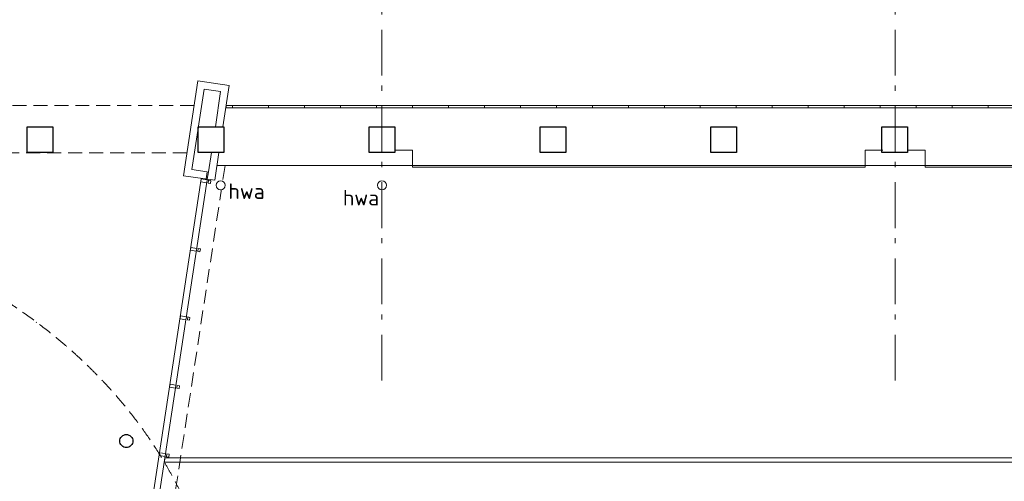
# Model space of a CAD drawing. Header units: millimetres. Extents: x -28579 to 211491, y -26192 to 102706.
# Tile 28 of 48: x 23560 to 36992, y 8098 to 14401. Entities that reach past the tile are written whole.
import ezdxf

# ---------------------------------------------------------------- set-up
doc = ezdxf.new("R2010")
doc.units = ezdxf.units.MM
doc.header["$LTSCALE"] = 100
for name, pattern in [('HIDDEN', [9.525, 6.35, -3.175]), ('STYLE_02', [0.694427, 0.486069, -0.208359]), ('STYLE_06', [1.041641, 0.625, -0.208282, 0.069427, -0.138931])]:
    doc.linetypes.add(name, pattern=pattern)
doc.layers.add('AL28_BETON', color=3, linetype='Continuous')
doc.layers.add('Dimension', color=7, linetype='Continuous', lineweight=5)
doc.layers.add('None', color=7, linetype='Continuous', lineweight=5)
doc.styles.add('Tekton Plus Regular', font='isocpeur.ttf')

# ---------------------------------------------------------------- blocks, each defined once
blk = doc.blocks.new('Group-36')
at = {"color": 8, "linetype": 'Continuous', "lineweight": 5}
blk.add_wipeout([(-25938, -5185), (-25920, -5227), (-25937, -5270), (-25979, -5288), (-26022, -5271), (-26040, -5229), (-26023, -5186), (-25981, -5168)], dxfattribs=at).dxf.layer = 'None'
at = {"layer": 'None', "color": 8, "linetype": 'Continuous', "lineweight": 5}
blk.add_circle((-25980, -5228), 60.1, dxfattribs=at)
at = {"layer": 'None', "color": 8, "insert": (-26514, -5292), "char_height": 211.8, "attachment_point": 1, "line_spacing_factor": 0.979335, "style": 'Tekton Plus Regular'}
blk.add_mtext('hwa', dxfattribs=at)
blk = doc.blocks.new('Group-368')
at = {"layer": 'None', "color": 8, "linetype": 'Continuous', "lineweight": 5}
for p, q in [((-28836, -12280), (-30196, -12073)), ((-29563, -12060), (-29796, -12256)), ((-29437, -12326), (-29563, -12060)), ((-29229, -12120), (-29437, -12326))]:
    blk.add_line(p, q, dxfattribs=at)
blk = doc.blocks.new('Group-369')
at = {"layer": 'None', "color": 8, "linetype": 'Continuous', "lineweight": 5}
for p, q in [((-28710, -11328), (-30069, -11121)), ((-29436, -11108), (-29669, -11304)), ((-29311, -11374), (-29436, -11108)), ((-29102, -11168), (-29311, -11374))]:
    blk.add_line(p, q, dxfattribs=at)
blk = doc.blocks.new('Group-370')
at = {"color": 8, "linetype": 'Continuous', "lineweight": 5}
blk.add_wipeout([(-28365, -5155), (-29936, -15471), (-30016, -15458), (-28445, -5142)], dxfattribs=at).dxf.layer = 'None'
at = {"layer": 'None', "color": 8, "linetype": 'Continuous', "lineweight": 5}
blk.add_lwpolyline([(-28365, -5155), (-29936, -15471), (-30016, -15458), (-28445, -5142)], close=True, dxfattribs=at)
at = {"color": 140, "linetype": 'Continuous', "lineweight": 15}
for points in [[(-28445, -5142), (-28365, -5155), (-28371, -5194), (-28451, -5182)], [(-28587, -6077), (-28507, -6089), (-28513, -6128), (-28593, -6116)], [(-28729, -7011), (-28649, -7023), (-28655, -7063), (-28735, -7050)], [(-28872, -7945), (-28791, -7957), (-28797, -7997), (-28878, -7985)], [(-29014, -8879), (-28934, -8892), (-28940, -8931), (-29020, -8919)], [(-29156, -9814), (-29076, -9826), (-29082, -9865), (-29162, -9853)], [(-29298, -10748), (-29218, -10760), (-29224, -10800), (-29304, -10787)], [(-29583, -12616), (-29503, -12628), (-29509, -12668), (-29589, -12656)], [(-29725, -13550), (-29645, -13563), (-29651, -13602), (-29731, -13590)], [(-29868, -14485), (-29787, -14497), (-29793, -14536), (-29874, -14524)], [(-30010, -15419), (-29930, -15431), (-29936, -15471), (-30016, -15458)]]:
    blk.add_wipeout(points, dxfattribs=at).dxf.layer = 'None'
at = {"layer": 'None', "color": 140, "linetype": 'Continuous', "lineweight": 15}
for points in [[(-28445, -5142), (-28365, -5155), (-28371, -5194), (-28451, -5182)], [(-28587, -6077), (-28507, -6089), (-28513, -6128), (-28593, -6116)], [(-28729, -7011), (-28649, -7023), (-28655, -7063), (-28735, -7050)], [(-28872, -7945), (-28791, -7957), (-28797, -7997), (-28878, -7985)], [(-29014, -8879), (-28934, -8892), (-28940, -8931), (-29020, -8919)], [(-29156, -9814), (-29076, -9826), (-29082, -9865), (-29162, -9853)], [(-29298, -10748), (-29218, -10760), (-29224, -10800), (-29304, -10787)], [(-29583, -12616), (-29503, -12628), (-29509, -12668), (-29589, -12656)], [(-29725, -13550), (-29645, -13563), (-29651, -13602), (-29731, -13590)], [(-29868, -14485), (-29787, -14497), (-29793, -14536), (-29874, -14524)], [(-30010, -15419), (-29930, -15431), (-29936, -15471), (-30016, -15458)]]:
    blk.add_lwpolyline(points, close=True, dxfattribs=at)
at = {"color": 140, "linetype": 'Continuous', "lineweight": 15}
for points in [[(-28345, -5158), (-28315, -5162), (-28321, -5202), (-28351, -5197)], [(-28487, -6092), (-28457, -6096), (-28463, -6136), (-28493, -6131)], [(-28629, -7026), (-28600, -7031), (-28606, -7070), (-28635, -7066)], [(-28772, -7960), (-28742, -7965), (-28748, -8004), (-28778, -8000)], [(-28914, -8895), (-28884, -8899), (-28890, -8939), (-28920, -8934)], [(-29056, -9829), (-29027, -9833), (-29033, -9873), (-29062, -9868)], [(-29199, -10763), (-29169, -10768), (-29175, -10807), (-29205, -10803)], [(-29483, -12631), (-29453, -12636), (-29459, -12676), (-29489, -12671)], [(-29625, -13566), (-29596, -13570), (-29602, -13610), (-29631, -13605)], [(-29768, -14500), (-29738, -14504), (-29744, -14544), (-29774, -14539)], [(-29910, -15434), (-29880, -15439), (-29886, -15478), (-29916, -15474)]]:
    blk.add_wipeout(points, dxfattribs=at).dxf.layer = 'None'
at = {"layer": 'None', "color": 140, "linetype": 'Continuous', "lineweight": 15}
for points in [[(-28345, -5158), (-28315, -5162), (-28321, -5202), (-28351, -5197)], [(-28487, -6092), (-28457, -6096), (-28463, -6136), (-28493, -6131)], [(-28629, -7026), (-28600, -7031), (-28606, -7070), (-28635, -7066)], [(-28772, -7960), (-28742, -7965), (-28748, -8004), (-28778, -8000)], [(-28914, -8895), (-28884, -8899), (-28890, -8939), (-28920, -8934)], [(-29056, -9829), (-29027, -9833), (-29033, -9873), (-29062, -9868)], [(-29199, -10763), (-29169, -10768), (-29175, -10807), (-29205, -10803)], [(-29483, -12631), (-29453, -12636), (-29459, -12676), (-29489, -12671)], [(-29625, -13566), (-29596, -13570), (-29602, -13610), (-29631, -13605)], [(-29768, -14500), (-29738, -14504), (-29744, -14544), (-29774, -14539)], [(-29910, -15434), (-29880, -15439), (-29886, -15478), (-29916, -15474)]]:
    blk.add_lwpolyline(points, close=True, dxfattribs=at)
at = {"color": 140, "linetype": 'Continuous', "lineweight": 15}
for points in [[(-29503, -12628), (-29224, -10800), (-29264, -10793), (-29543, -12622)], [(-30016, -15458), (-29936, -15471), (-29956, -15610), (-30038, -15610)]]:
    blk.add_wipeout(points, dxfattribs=at).dxf.layer = 'None'
at = {"layer": 'None', "color": 140, "linetype": 'Continuous', "lineweight": 15}
for p, q in [((-29224, -10800), (-28308, -10929)), ((-29503, -12628), (-28597, -12814))]:
    blk.add_line(p, q, dxfattribs=at)
for points in [[(-29503, -12628), (-29224, -10800), (-29264, -10793), (-29543, -12622)], [(-30016, -15458), (-29936, -15471), (-29956, -15610), (-30038, -15610)]]:
    blk.add_lwpolyline(points, close=True, dxfattribs=at)
for centre, start, end in [((-29224, -10800), 261.2915, 351.9838), ((-29503, -12628), 348.3985, 81.2915)]:
    blk.add_arc(centre, 925, start, end, dxfattribs=at)
at = {"layer": 'None', "color": 7}
for name in ['Group-369', 'Group-368']:
    blk.add_blockref(name, (0, 0), dxfattribs=at)
blk = doc.blocks.new('Group-408')
at = {"layer": 'None', "color": 43, "insert": (-28076, -5203), "char_height": 211.8, "attachment_point": 1, "line_spacing_factor": 0.979335, "style": 'Tekton Plus Regular'}
blk.add_mtext('hwa', dxfattribs=at)
at = {"color": 140, "linetype": 'Continuous', "lineweight": 15}
blk.add_wipeout([(-28139, -5185), (-28121, -5227), (-28138, -5270), (-28180, -5288), (-28223, -5271), (-28241, -5229), (-28224, -5186), (-28182, -5168)], dxfattribs=at).dxf.layer = 'None'
at = {"layer": 'None', "color": 140, "linetype": 'Continuous', "lineweight": 15}
blk.add_circle((-28181, -5228), 60.1, dxfattribs=at)

msp = doc.modelspace()

# ---------------------------------------------------------------- linework, layer by layer
at = {"layer": 'None', "color": 8, "linetype": 'HIDDEN', "lineweight": 5, "ltscale": 0.3}
msp.add_line((25939, 13228), (21718, 13228), dxfattribs=at)
at = {"layer": 'None', "color": 8, "linetype": 'Continuous', "lineweight": 5}
msp.add_line((70531, 12408), (26250, 12408), dxfattribs=at)
at = {"layer": 'None', "color": 8, "linetype": 'STYLE_02', "lineweight": 5, "ltscale": 2}
for q in [(23787.40981, 10267.97632), (23788.76867, 10266.95234)]:
    msp.add_line((23790, 10270), q, dxfattribs=at)

# ---------------------------------------------------------------- block references
at = {"layer": 'None', "color": 7}
msp.add_blockref('Group-36', (54483, 17368), dxfattribs=at)

# ---------------------------------------------------------------- wipeouts: each hides what was drawn before it
at = {"color": 8, "linetype": 'Continuous', "lineweight": 5}
for points, layer in [([(25993.10242, 13936.56665), (26474.3042, 13860.35177), (26508.60089, 14076.89256), (26027.39911, 14153.10744)], 'Dimension'), ([(26376, 13228), (26465, 13228), (26465, 13196), (26376, 13196)], 'None'), ([(23661, 12938), (24011, 12938), (24011, 12588), (23661, 12588)], 'None'), ([(25995, 12938), (26345, 12938), (26345, 12588), (25995, 12588)], 'None'), ([(28328, 12938), (28678, 12938), (28678, 12588), (28328, 12588)], 'None'), ([(30659, 12938), (31009, 12938), (31009, 12588), (30659, 12588)], 'None'), ([(32990, 12938), (33340, 12938), (33340, 12588), (32990, 12588)], 'None'), ([(35322, 12938), (35672, 12938), (35672, 12588), (35322, 12588)], 'None')]:
    msp.add_wipeout(points, dxfattribs=at).dxf.layer = layer
at = {"color": 43, "linetype": 'Continuous', "lineweight": 9}
for points in [[(22391, 14010.72), (25854.36014, 14010.72), (25854.36014, 14352), (22391, 14352)], [(26798, 13350.12), (29507.36009, 13350.12), (29507.36009, 14037), (26798, 14037)], [(26718, 9858.96), (28311.17001, 9858.96), (28311.17001, 10197), (26718, 10197)], [(29550, 9457.56), (32268.90004, 9457.56), (32268.90004, 9801), (29550, 9801)]]:
    msp.add_wipeout(points, dxfattribs=at).dxf.layer = 'None'
at = {"color": 140, "linetype": 'Continuous', "lineweight": 15}
msp.add_wipeout([(25511, 8419), (67599, 8419), (67599, 8359), (25511, 8359)], dxfattribs=at).dxf.layer = 'None'

# ---------------------------------------------------------------- next in the draw order: linework, layer by layer
at = {"layer": 'AL28_BETON'}
for points in [[(25995, 12938), (26345, 12938), (26345, 12588), (25995, 12588)], [(28328, 12938), (28678, 12938), (28678, 12588), (28328, 12588)], [(30659, 12938), (31009, 12938), (31009, 12588), (30659, 12588)], [(32990, 12938), (33340, 12938), (33340, 12588), (32990, 12588)], [(35322, 12938), (35672, 12938), (35672, 12588), (35322, 12588)]]:
    msp.add_lwpolyline(points, close=True, dxfattribs=at)
at = {"layer": 'None', "color": 8, "linetype": 'Continuous', "lineweight": 5}
for points in [[(26376, 13228), (26465, 13228), (26465, 13196), (26376, 13196)], [(23661, 12938), (24011, 12938), (24011, 12588), (23661, 12588)]]:
    msp.add_lwpolyline(points, close=True, dxfattribs=at)
for points in [[(28678, 12618), (28918, 12618), (28918, 12388), (32006, 12388)], [(35334, 12618), (35094, 12618), (35094, 12388), (32006, 12388)], [(35672, 12618), (35912, 12618), (35912, 12388), (39000, 12388)]]:
    msp.add_lwpolyline(points, dxfattribs=at)
at = {"layer": 'None', "color": 140, "linetype": 'Continuous', "lineweight": 15}
msp.add_lwpolyline([(25511, 8419), (67599, 8419), (67599, 8359), (25511, 8359)], close=True, dxfattribs=at)

# ---------------------------------------------------------------- next in the draw order: wipeouts: each hides what was drawn before it
at = {"color": 8, "linetype": 'Continuous', "lineweight": 5}
for points in [[(26465, 13228), (26956, 13228), (26956, 13196), (26465, 13196)], [(23661, 12938), (24011, 12938), (24011, 12588), (23661, 12588)]]:
    msp.add_wipeout(points, dxfattribs=at).dxf.layer = 'None'

# ---------------------------------------------------------------- next in the draw order: linework, layer by layer
at = {"layer": 'AL28_BETON'}
msp.add_lwpolyline([(23661, 12938), (24011, 12938), (24011, 12588), (23661, 12588)], close=True, dxfattribs=at)
at = {"layer": 'None', "color": 8, "linetype": 'HIDDEN', "lineweight": 5, "ltscale": 0.3}
msp.add_line((25841, 12583), (21718, 12583), dxfattribs=at)
at = {"layer": 'None', "color": 140, "linetype": 'Continuous', "lineweight": 15}
msp.add_lwpolyline([(26120, 12223), (26137, 12322), (26177, 12588), (26279, 12588), (26221, 12208), (25794, 12270), (25991, 13568), (26416, 13504), (26332, 12938), (26231, 12938), (26302, 13420), (26075, 13454), (25908, 12354), (26119, 12325), (26103, 12226)], close=True, dxfattribs=at)
at = {"layer": 'None', "color": 8, "linetype": 'Continuous', "lineweight": 5}
msp.add_lwpolyline([(26465, 13228), (26956, 13228), (26956, 13196), (26465, 13196)], close=True, dxfattribs=at)

# ---------------------------------------------------------------- next in the draw order: block references
at = {"layer": 'None', "color": 7}
msp.add_blockref('Group-370', (54483, 17368), dxfattribs=at)

# ---------------------------------------------------------------- next in the draw order: wipeouts: each hides what was drawn before it
at = {"color": 8, "linetype": 'Continuous', "lineweight": 5}
for points, layer in [([(25611.71986, 12634.57228), (25697.76195, 13177.82064), (25478.02104, 13212.62418), (25391.97896, 12669.37582)], 'Dimension'), ([(26956, 13228), (27447, 13228), (27447, 13196), (26956, 13196)], 'None')]:
    msp.add_wipeout(points, dxfattribs=at).dxf.layer = layer

# ---------------------------------------------------------------- next in the draw order: linework, layer by layer
at = {"layer": 'None', "color": 8, "linetype": 'Continuous', "lineweight": 5}
msp.add_lwpolyline([(26956, 13228), (27447, 13228), (27447, 13196), (26956, 13196)], close=True, dxfattribs=at)

# ---------------------------------------------------------------- next in the draw order: wipeouts: each hides what was drawn before it
at = {"color": 92, "linetype": 'Continuous', "lineweight": 25}
msp.add_wipeout([(26565.29818, 10533.74578), (26624.67292, 11017.31425), (26158.37474, 11074.56847), (26099, 10591)], dxfattribs=at).dxf.layer = 'None'

# ---------------------------------------------------------------- next in the draw order: linework, layer by layer
at = {"layer": 'None', "color": 8, "linetype": 'HIDDEN', "lineweight": 5, "ltscale": 0.3}
msp.add_line((26362, 12408), (24719, 1616), dxfattribs=at)
msp.add_open_spline([(17545.5, 8907.5), (17478, 9894), (18514, 11277), (20446, 11698), (22756, 11046), (24825, 9495), (26098, 7460), (26235, 5487), (25197, 4104), (23265, 3683), (20955, 4335), (18887, 5886), (17613, 7921), (17545.5, 8907.5)], degree=2, dxfattribs=at)

# ---------------------------------------------------------------- next in the draw order: wipeouts: each hides what was drawn before it
at = {"color": 8, "linetype": 'Continuous', "lineweight": 5}
msp.add_wipeout([(27447, 13228), (27938, 13228), (27938, 13196), (27447, 13196)], dxfattribs=at).dxf.layer = 'None'

# ---------------------------------------------------------------- next in the draw order: linework, layer by layer
at = {"layer": 'None', "color": 8, "linetype": 'Continuous', "lineweight": 5}
msp.add_lwpolyline([(27447, 13228), (27938, 13228), (27938, 13196), (27447, 13196)], close=True, dxfattribs=at)

# ---------------------------------------------------------------- next in the draw order: block references
at = {"layer": 'None', "color": 7}
msp.add_blockref('Group-408', (54483, 17368), dxfattribs=at)

# ---------------------------------------------------------------- next in the draw order: wipeouts: each hides what was drawn before it
at = {"color": 1, "linetype": 'Continuous', "lineweight": 35}
msp.add_wipeout([(25015, 8559), (24952.0675, 8585.0675), (24926, 8648), (24952.0675, 8710.9325), (25015, 8737), (25077.9325, 8710.9325), (25104, 8648), (25077.9325, 8585.0675)], dxfattribs=at).dxf.layer = 'None'

# ---------------------------------------------------------------- next in the draw order: linework, layer by layer
at = {"layer": 'AL28_BETON'}
msp.add_lwpolyline([(24926, 8648, -0.4142135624), (25015, 8737, -0.4142135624), (25104, 8648, -0.4142135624), (25015, 8559, -0.4142135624)], format="xyb", close=True, dxfattribs=at)

# ---------------------------------------------------------------- next in the draw order: wipeouts: each hides what was drawn before it
at = {"color": 8, "linetype": 'Continuous', "lineweight": 5}
msp.add_wipeout([(27938, 13228), (28428, 13228), (28428, 13196), (27938, 13196)], dxfattribs=at).dxf.layer = 'None'

# ---------------------------------------------------------------- next in the draw order: linework, layer by layer
at = {"layer": 'None', "color": 8, "linetype": 'Continuous', "lineweight": 5}
msp.add_lwpolyline([(27938, 13228), (28428, 13228), (28428, 13196), (27938, 13196)], close=True, dxfattribs=at)

# ---------------------------------------------------------------- next in the draw order: wipeouts: each hides what was drawn before it
at = {"color": 8, "linetype": 'Continuous', "lineweight": 5}
msp.add_wipeout([(28428, 13228), (28919, 13228), (28919, 13196), (28428, 13196)], dxfattribs=at).dxf.layer = 'None'

# ---------------------------------------------------------------- next in the draw order: linework, layer by layer
at = {"layer": 'None', "color": 8, "linetype": 'STYLE_06', "lineweight": 5, "ltscale": 10}
msp.add_line((28503, 9473), (28503, 32173), dxfattribs=at)
at = {"layer": 'None', "color": 8, "linetype": 'Continuous', "lineweight": 5}
msp.add_lwpolyline([(28428, 13228), (28919, 13228), (28919, 13196), (28428, 13196)], close=True, dxfattribs=at)

# ---------------------------------------------------------------- next in the draw order: wipeouts: each hides what was drawn before it
at = {"color": 8, "linetype": 'Continuous', "lineweight": 5}
msp.add_wipeout([(28919, 13228), (29410, 13228), (29410, 13196), (28919, 13196)], dxfattribs=at).dxf.layer = 'None'

# ---------------------------------------------------------------- next in the draw order: linework, layer by layer
at = {"layer": 'None', "color": 8, "linetype": 'Continuous', "lineweight": 5}
msp.add_lwpolyline([(28919, 13228), (29410, 13228), (29410, 13196), (28919, 13196)], close=True, dxfattribs=at)

# ---------------------------------------------------------------- next in the draw order: wipeouts: each hides what was drawn before it
at = {"color": 8, "linetype": 'Continuous', "lineweight": 5}
msp.add_wipeout([(29410, 13228), (29901, 13228), (29901, 13196), (29410, 13196)], dxfattribs=at).dxf.layer = 'None'

# ---------------------------------------------------------------- next in the draw order: linework, layer by layer
at = {"layer": 'None', "color": 8, "linetype": 'Continuous', "lineweight": 5}
msp.add_lwpolyline([(29410, 13228), (29901, 13228), (29901, 13196), (29410, 13196)], close=True, dxfattribs=at)

# ---------------------------------------------------------------- next in the draw order: wipeouts: each hides what was drawn before it
at = {"color": 8, "linetype": 'Continuous', "lineweight": 5}
msp.add_wipeout([(29901, 13228), (30391, 13228), (30391, 13196), (29901, 13196)], dxfattribs=at).dxf.layer = 'None'

# ---------------------------------------------------------------- next in the draw order: linework, layer by layer
at = {"layer": 'None', "color": 8, "linetype": 'Continuous', "lineweight": 5}
msp.add_lwpolyline([(29901, 13228), (30391, 13228), (30391, 13196), (29901, 13196)], close=True, dxfattribs=at)

# ---------------------------------------------------------------- next in the draw order: wipeouts: each hides what was drawn before it
at = {"color": 8, "linetype": 'Continuous', "lineweight": 5}
msp.add_wipeout([(30391, 13228), (30882, 13228), (30882, 13196), (30391, 13196)], dxfattribs=at).dxf.layer = 'None'

# ---------------------------------------------------------------- next in the draw order: linework, layer by layer
at = {"layer": 'None', "color": 8, "linetype": 'Continuous', "lineweight": 5}
msp.add_lwpolyline([(30391, 13228), (30882, 13228), (30882, 13196), (30391, 13196)], close=True, dxfattribs=at)

# ---------------------------------------------------------------- next in the draw order: wipeouts: each hides what was drawn before it
at = {"color": 8, "linetype": 'Continuous', "lineweight": 5}
msp.add_wipeout([(30882, 13228), (31373, 13228), (31373, 13196), (30882, 13196)], dxfattribs=at).dxf.layer = 'None'

# ---------------------------------------------------------------- next in the draw order: linework, layer by layer
at = {"layer": 'None', "color": 8, "linetype": 'Continuous', "lineweight": 5}
msp.add_lwpolyline([(30882, 13228), (31373, 13228), (31373, 13196), (30882, 13196)], close=True, dxfattribs=at)

# ---------------------------------------------------------------- next in the draw order: wipeouts: each hides what was drawn before it
at = {"color": 8, "linetype": 'Continuous', "lineweight": 5}
msp.add_wipeout([(31373, 13228), (31864, 13228), (31864, 13196), (31373, 13196)], dxfattribs=at).dxf.layer = 'None'

# ---------------------------------------------------------------- next in the draw order: linework, layer by layer
at = {"layer": 'None', "color": 8, "linetype": 'Continuous', "lineweight": 5}
msp.add_lwpolyline([(31373, 13228), (31864, 13228), (31864, 13196), (31373, 13196)], close=True, dxfattribs=at)

# ---------------------------------------------------------------- next in the draw order: wipeouts: each hides what was drawn before it
at = {"color": 8, "linetype": 'Continuous', "lineweight": 5}
msp.add_wipeout([(31864, 13228), (32355, 13228), (32355, 13196), (31864, 13196)], dxfattribs=at).dxf.layer = 'None'

# ---------------------------------------------------------------- next in the draw order: linework, layer by layer
at = {"layer": 'None', "color": 8, "linetype": 'Continuous', "lineweight": 5}
msp.add_lwpolyline([(31864, 13228), (32355, 13228), (32355, 13196), (31864, 13196)], close=True, dxfattribs=at)

# ---------------------------------------------------------------- next in the draw order: wipeouts: each hides what was drawn before it
at = {"color": 8, "linetype": 'Continuous', "lineweight": 5}
msp.add_wipeout([(32355, 13228), (32845, 13228), (32845, 13196), (32355, 13196)], dxfattribs=at).dxf.layer = 'None'

# ---------------------------------------------------------------- next in the draw order: linework, layer by layer
at = {"layer": 'None', "color": 8, "linetype": 'Continuous', "lineweight": 5}
msp.add_lwpolyline([(32355, 13228), (32845, 13228), (32845, 13196), (32355, 13196)], close=True, dxfattribs=at)

# ---------------------------------------------------------------- next in the draw order: wipeouts: each hides what was drawn before it
at = {"color": 8, "linetype": 'Continuous', "lineweight": 5}
msp.add_wipeout([(32845, 13228), (33336, 13228), (33336, 13196), (32845, 13196)], dxfattribs=at).dxf.layer = 'None'

# ---------------------------------------------------------------- next in the draw order: linework, layer by layer
at = {"layer": 'None', "color": 8, "linetype": 'Continuous', "lineweight": 5}
msp.add_lwpolyline([(32845, 13228), (33336, 13228), (33336, 13196), (32845, 13196)], close=True, dxfattribs=at)

# ---------------------------------------------------------------- next in the draw order: wipeouts: each hides what was drawn before it
at = {"color": 8, "linetype": 'Continuous', "lineweight": 5}
msp.add_wipeout([(33336, 13228), (33827, 13228), (33827, 13196), (33336, 13196)], dxfattribs=at).dxf.layer = 'None'

# ---------------------------------------------------------------- next in the draw order: linework, layer by layer
at = {"layer": 'None', "color": 8, "linetype": 'Continuous', "lineweight": 5}
msp.add_lwpolyline([(33336, 13228), (33827, 13228), (33827, 13196), (33336, 13196)], close=True, dxfattribs=at)

# ---------------------------------------------------------------- next in the draw order: wipeouts: each hides what was drawn before it
at = {"color": 8, "linetype": 'Continuous', "lineweight": 5}
msp.add_wipeout([(33827, 13228), (34318, 13228), (34318, 13196), (33827, 13196)], dxfattribs=at).dxf.layer = 'None'

# ---------------------------------------------------------------- next in the draw order: linework, layer by layer
at = {"layer": 'None', "color": 8, "linetype": 'Continuous', "lineweight": 5}
msp.add_lwpolyline([(33827, 13228), (34318, 13228), (34318, 13196), (33827, 13196)], close=True, dxfattribs=at)

# ---------------------------------------------------------------- next in the draw order: wipeouts: each hides what was drawn before it
at = {"color": 8, "linetype": 'Continuous', "lineweight": 5}
msp.add_wipeout([(34318, 13228), (34809, 13228), (34809, 13196), (34318, 13196)], dxfattribs=at).dxf.layer = 'None'

# ---------------------------------------------------------------- next in the draw order: linework, layer by layer
at = {"layer": 'None', "color": 8, "linetype": 'Continuous', "lineweight": 5}
msp.add_lwpolyline([(34318, 13228), (34809, 13228), (34809, 13196), (34318, 13196)], close=True, dxfattribs=at)

# ---------------------------------------------------------------- next in the draw order: wipeouts: each hides what was drawn before it
at = {"color": 8, "linetype": 'Continuous', "lineweight": 5}
msp.add_wipeout([(34809, 13228), (35299, 13228), (35299, 13196), (34809, 13196)], dxfattribs=at).dxf.layer = 'None'

# ---------------------------------------------------------------- next in the draw order: linework, layer by layer
at = {"layer": 'None', "color": 8, "linetype": 'Continuous', "lineweight": 5}
msp.add_lwpolyline([(34809, 13228), (35299, 13228), (35299, 13196), (34809, 13196)], close=True, dxfattribs=at)

# ---------------------------------------------------------------- next in the draw order: wipeouts: each hides what was drawn before it
at = {"color": 8, "linetype": 'Continuous', "lineweight": 5}
msp.add_wipeout([(35299, 13228), (35790, 13228), (35790, 13196), (35299, 13196)], dxfattribs=at).dxf.layer = 'None'

# ---------------------------------------------------------------- next in the draw order: linework, layer by layer
at = {"layer": 'None', "color": 8, "linetype": 'STYLE_06', "lineweight": 5, "ltscale": 10}
msp.add_line((35503, 9473), (35503, 32173), dxfattribs=at)
at = {"layer": 'None', "color": 8, "linetype": 'Continuous', "lineweight": 5}
msp.add_lwpolyline([(35299, 13228), (35790, 13228), (35790, 13196), (35299, 13196)], close=True, dxfattribs=at)

# ---------------------------------------------------------------- next in the draw order: wipeouts: each hides what was drawn before it
at = {"color": 8, "linetype": 'Continuous', "lineweight": 5}
msp.add_wipeout([(35790, 13228), (36281, 13228), (36281, 13196), (35790, 13196)], dxfattribs=at).dxf.layer = 'None'

# ---------------------------------------------------------------- next in the draw order: linework, layer by layer
at = {"layer": 'None', "color": 8, "linetype": 'Continuous', "lineweight": 5}
msp.add_lwpolyline([(35790, 13228), (36281, 13228), (36281, 13196), (35790, 13196)], close=True, dxfattribs=at)

# ---------------------------------------------------------------- next in the draw order: wipeouts: each hides what was drawn before it
at = {"color": 8, "linetype": 'Continuous', "lineweight": 5}
msp.add_wipeout([(36281, 13228), (36772, 13228), (36772, 13196), (36281, 13196)], dxfattribs=at).dxf.layer = 'None'

# ---------------------------------------------------------------- next in the draw order: linework, layer by layer
at = {"layer": 'None', "color": 8, "linetype": 'Continuous', "lineweight": 5}
msp.add_lwpolyline([(36281, 13228), (36772, 13228), (36772, 13196), (36281, 13196)], close=True, dxfattribs=at)

# ---------------------------------------------------------------- next in the draw order: wipeouts: each hides what was drawn before it
at = {"color": 8, "linetype": 'Continuous', "lineweight": 5}
msp.add_wipeout([(36772, 13228), (37263, 13228), (37263, 13196), (36772, 13196)], dxfattribs=at).dxf.layer = 'None'

# ---------------------------------------------------------------- next in the draw order: linework, layer by layer
at = {"layer": 'None', "color": 8, "linetype": 'Continuous', "lineweight": 5}
msp.add_lwpolyline([(36772, 13228), (37263, 13228), (37263, 13196), (36772, 13196)], close=True, dxfattribs=at)

doc.saveas('drawing.dxf')
